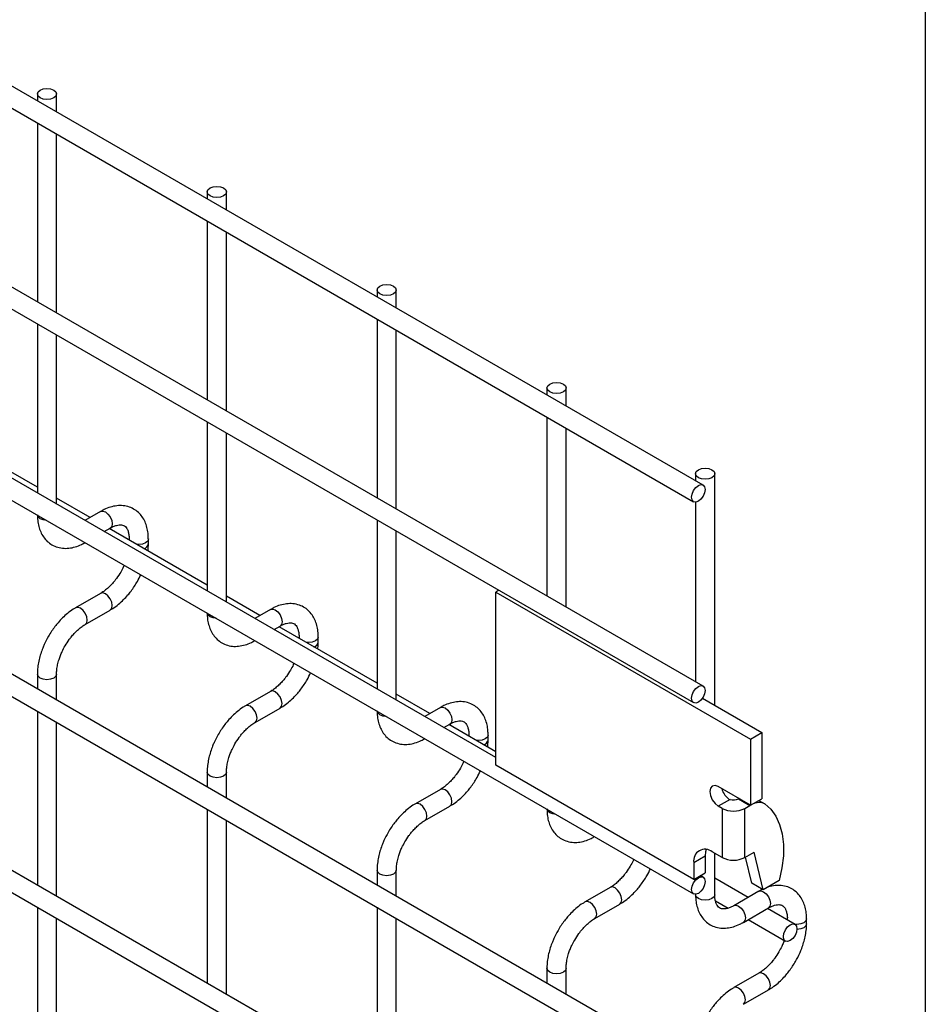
# Model space of a CAD drawing. Header units: inches. Extents: x 0.2 to 10.8, y 0.2 to 8.2.
# Tile 10 of 11: x 9.808 to 10.75, y 6.104 to 7.129. Entities that reach past the tile are written whole.
import ezdxf

# ---------------------------------------------------------------- set-up
doc = ezdxf.new("R2010")
doc.units = ezdxf.units.IN
doc.header["$MEASUREMENT"] = 0
doc.layers.add('TEXT', color=140, linetype='Continuous', lineweight=25)

msp = doc.modelspace()

# ---------------------------------------------------------------- linework, layer by layer
for p, q in [((10.5188, 6.6449), (8.0519, 8.0691)), ((8.0419, 8.0517), (10.5088, 6.6276)), ((10.5188, 6.4357), (8.0519, 7.8598)), ((8.0419, 7.8425), (10.5088, 6.4184)), ((8.0419, 7.6435), (10.5088, 6.2194)), ((10.303, 6.3613), (8.255, 7.5436)), ((10.5188, 6.0325), (8.0519, 7.4567)), ((8.0419, 7.4393), (10.5088, 6.0152)), ((10.5188, 5.8284), (8.0519, 7.2525)), ((8.0419, 7.2352), (10.5088, 5.8111)), ((9.8259, 7.0521), (9.8259, 7.045)), ((9.8459, 7.0334), (9.8459, 7.0521)), ((9.8259, 7.0219), (9.8259, 6.8357)), ((9.8459, 6.8242), (9.8459, 7.0103)), ((10.0026, 6.9501), (10.0026, 6.9429)), ((10.0226, 6.9314), (10.0226, 6.9501)), ((10.0026, 6.9198), (10.0026, 6.7337)), ((10.0226, 6.7221), (10.0226, 6.9083)), ((10.1794, 6.848), (10.1794, 6.8409)), ((10.1994, 6.8293), (10.1994, 6.848)), ((10.1794, 6.8178), (10.1794, 6.6316)), ((9.8259, 6.8126), (9.8259, 6.6367)), ((9.8459, 6.6252), (9.8459, 6.8011)), ((10.1994, 6.6201), (10.1994, 6.8062)), ((10.3562, 6.746), (10.3562, 6.7388)), ((10.3762, 6.7273), (10.3762, 6.746)), ((10.3562, 6.7157), (10.3562, 6.5296)), ((10.0026, 6.7106), (10.0026, 6.5346)), ((10.3762, 6.518), (10.3762, 6.7042)), ((9.8259, 6.6427), (9.7239, 6.7016)), ((10.0226, 6.5231), (10.0226, 6.699)), ((10.5109, 6.6567), (10.5109, 6.6495)), ((10.5309, 6.4157), (10.5309, 6.6567)), ((9.8807, 6.6111), (9.8459, 6.6312)), ((10.5109, 6.6272), (10.5109, 6.4403)), ((9.8917, 6.6175), (9.8754, 6.6081)), ((10.1794, 6.6085), (10.1794, 6.4326)), ((9.8954, 6.5965), (9.9017, 6.6002)), ((10.0026, 6.5407), (9.9007, 6.5996)), ((10.1994, 6.4211), (10.1994, 6.597)), ((9.9214, 6.5888), (9.9214, 6.5876)), ((9.9217, 6.5874), (9.9214, 6.5888)), ((9.9414, 6.5836), (9.9414, 6.5888)), ((9.8917, 6.5322), (9.8657, 6.5172)), ((10.3062, 6.5354), (10.303, 6.5335)), ((10.303, 6.5335), (10.5682, 6.3805)), ((10.303, 6.3534), (10.303, 6.5335)), ((10.0574, 6.509), (10.0226, 6.5291)), ((9.8757, 6.4998), (9.9017, 6.5148)), ((10.0685, 6.5154), (10.0522, 6.506)), ((10.0722, 6.4945), (10.0785, 6.4981)), ((10.1794, 6.4386), (10.0774, 6.4975)), ((10.0982, 6.4867), (10.0982, 6.4855)), ((10.0985, 6.4853), (10.0982, 6.4867)), ((10.1182, 6.4815), (10.1182, 6.4867)), ((9.8259, 6.4481), (9.8259, 6.4326)), ((9.8459, 6.421), (9.8459, 6.4481)), ((10.0685, 6.4301), (10.0425, 6.4151)), ((10.2342, 6.407), (10.1994, 6.4271)), ((10.5181, 6.423), (10.58, 6.3873)), ((9.8259, 6.4095), (9.8259, 6.2284)), ((10.0525, 6.3978), (10.0785, 6.4128)), ((10.2453, 6.4134), (10.229, 6.404)), ((9.8459, 6.2169), (9.8459, 6.3979)), ((10.249, 6.3924), (10.2553, 6.3961)), ((10.303, 6.3673), (10.2542, 6.3955)), ((10.5682, 6.3805), (10.58, 6.3873)), ((10.58, 6.3873), (10.58, 6.3184)), ((10.275, 6.3847), (10.275, 6.3835)), ((10.2753, 6.3833), (10.275, 6.3847)), ((10.295, 6.3795), (10.295, 6.3847)), ((10.5682, 6.3805), (10.5682, 6.3116)), ((10.0026, 6.3461), (10.0026, 6.3305)), ((10.0226, 6.319), (10.0226, 6.3461)), ((10.509, 6.2344), (10.303, 6.3534)), ((10.2453, 6.3281), (10.2193, 6.3131)), ((10.5682, 6.3116), (10.5346, 6.331)), ((10.5468, 6.3176), (10.5346, 6.3105)), ((10.5562, 6.3185), (10.5557, 6.3183)), ((10.5557, 6.3183), (10.5675, 6.3114)), ((10.5682, 6.3116), (10.58, 6.3184)), ((10.5769, 6.3166), (10.5829, 6.3131)), ((10.0026, 6.3074), (10.0026, 6.1264)), ((10.2293, 6.2957), (10.2553, 6.3107)), ((10.5385, 6.3083), (10.5346, 6.3105)), ((10.5385, 6.3083), (10.5385, 6.2573)), ((10.5622, 6.3083), (10.5675, 6.3114)), ((10.5622, 6.2573), (10.5622, 6.3083)), ((10.5675, 6.3114), (10.568, 6.3117)), ((10.0226, 6.1148), (10.0226, 6.2959)), ((10.5385, 6.2573), (10.5283, 6.2631)), ((10.509, 6.252), (10.5209, 6.2588)), ((10.5209, 6.2588), (10.5209, 6.2413)), ((10.5309, 6.2185), (10.5309, 6.2616)), ((10.5622, 6.2573), (10.572, 6.2629)), ((10.5694, 6.2304), (10.563, 6.2577)), ((10.5812, 6.2236), (10.572, 6.2629)), ((10.1794, 6.244), (10.1794, 6.2285)), ((10.1994, 6.2169), (10.1994, 6.244)), ((10.509, 6.252), (10.509, 6.2344)), ((10.509, 6.2344), (10.5209, 6.2413)), ((10.5188, 6.2367), (10.5159, 6.2384)), ((10.5657, 6.2157), (10.5309, 6.2357)), ((10.598, 6.2333), (10.5812, 6.2236)), ((10.4221, 6.226), (10.3961, 6.211)), ((10.5767, 6.222), (10.5507, 6.207)), ((10.5812, 6.2236), (10.5694, 6.2304)), ((10.5109, 6.2189), (10.5109, 6.2185)), ((10.5316, 6.2122), (10.545, 6.2045)), ((9.8259, 6.2053), (9.8259, 6.0243)), ((10.1794, 6.2054), (10.1794, 6.0243)), ((10.4061, 6.1937), (10.4321, 6.2087)), ((10.5607, 6.1897), (10.5867, 6.2047)), ((10.6144, 6.1875), (10.5857, 6.2041)), ((9.8459, 6.0127), (9.8459, 6.1938)), ((10.1994, 6.0128), (10.1994, 6.1938)), ((10.5657, 6.1926), (10.6044, 6.1702)), ((10.6064, 6.1933), (10.6064, 6.1921)), ((10.6067, 6.1919), (10.6064, 6.1933)), ((10.6264, 6.1881), (10.6264, 6.1933)), ((10.3562, 6.142), (10.3562, 6.1264)), ((10.3762, 6.1149), (10.3762, 6.142)), ((10.5767, 6.1367), (10.5507, 6.1217)), ((10.5607, 6.1044), (10.5867, 6.1194))]:
    msp.add_line(p, q)
at = {"flags": 128}
for points in [[(9.8429, 7.0562), (9.8451, 7.0544), (9.8459, 7.0521), (9.8451, 7.0499), (9.8429, 7.0481), (9.8397, 7.0468), (9.8359, 7.0464), (9.832, 7.0468), (9.8288, 7.0481), (9.8266, 7.0499), (9.8259, 7.0521), (9.8266, 7.0544), (9.8288, 7.0562), (9.832, 7.0575), (9.8359, 7.0579), (9.8397, 7.0575), (9.8429, 7.0562)], [(10.0197, 6.9542), (10.0219, 6.9523), (10.0226, 6.9501), (10.0219, 6.9479), (10.0197, 6.946), (10.0165, 6.9448), (10.0126, 6.9443), (10.0088, 6.9448), (10.0056, 6.946), (10.0034, 6.9479), (10.0026, 6.9501), (10.0034, 6.9523), (10.0056, 6.9542), (10.0088, 6.9554), (10.0126, 6.9559), (10.0165, 6.9554), (10.0197, 6.9542)], [(10.1965, 6.8521), (10.1987, 6.8502), (10.1994, 6.848), (10.1987, 6.8458), (10.1965, 6.844), (10.1933, 6.8427), (10.1894, 6.8423), (10.1856, 6.8427), (10.1824, 6.844), (10.1802, 6.8458), (10.1794, 6.848), (10.1802, 6.8502), (10.1824, 6.8521), (10.1856, 6.8534), (10.1894, 6.8538), (10.1933, 6.8534), (10.1965, 6.8521)], [(10.3733, 6.7501), (10.3754, 6.7482), (10.3762, 6.746), (10.3754, 6.7438), (10.3733, 6.7419), (10.37, 6.7407), (10.3662, 6.7402), (10.3624, 6.7407), (10.3591, 6.7419), (10.357, 6.7438), (10.3562, 6.746), (10.357, 6.7482), (10.3591, 6.7501), (10.3624, 6.7513), (10.3662, 6.7518), (10.37, 6.7513), (10.3733, 6.7501)], [(10.528, 6.6608), (10.5301, 6.6589), (10.5309, 6.6567), (10.5301, 6.6545), (10.528, 6.6526), (10.5247, 6.6514), (10.5209, 6.6509), (10.5171, 6.6514), (10.5138, 6.6526), (10.5116, 6.6545), (10.5109, 6.6567), (10.5116, 6.6589), (10.5138, 6.6608), (10.5171, 6.662), (10.5209, 6.6625), (10.5247, 6.662), (10.528, 6.6608)], [(10.5209, 6.6404), (10.5203, 6.6369), (10.5188, 6.6334), (10.5165, 6.6303), (10.5138, 6.6281), (10.5111, 6.6272), (10.5088, 6.6276), (10.5073, 6.6294), (10.5067, 6.6322), (10.5073, 6.6356), (10.5088, 6.6392), (10.5111, 6.6423), (10.5138, 6.6444), (10.5165, 6.6454), (10.5188, 6.6449), (10.5203, 6.6432), (10.5209, 6.6404)], [(9.8288, 6.6099), (9.8266, 6.6118), (9.8259, 6.6136)], [(9.8917, 6.6175), (9.894, 6.6179), (9.8967, 6.617)], [(9.8967, 6.617), (9.8994, 6.6148), (9.9017, 6.6117), (9.9033, 6.6082), (9.9038, 6.6047), (9.9033, 6.6019), (9.9017, 6.6002), (9.9017, 6.6002)], [(9.8352, 6.6082), (9.832, 6.6086), (9.8288, 6.6099)], [(9.9414, 6.5888), (9.9407, 6.5866), (9.9385, 6.5847), (9.9352, 6.5835), (9.9314, 6.583), (9.929, 6.5832)], [(9.9018, 6.5149), (9.9033, 6.5166), (9.9038, 6.5194), (9.9033, 6.5229), (9.9017, 6.5264), (9.8994, 6.5295), (9.8967, 6.5317), (9.894, 6.5326), (9.8917, 6.5322)], [(9.8707, 6.5167), (9.868, 6.5176), (9.8657, 6.5172), (9.8657, 6.5171)], [(9.8757, 6.4998), (9.8757, 6.4998), (9.8773, 6.5016), (9.8778, 6.5044), (9.8773, 6.5079), (9.8757, 6.5114), (9.8734, 6.5145), (9.8707, 6.5167)], [(10.0056, 6.5078), (10.0034, 6.5097), (10.0027, 6.5115)], [(10.0685, 6.5154), (10.0708, 6.5159), (10.0735, 6.5149)], [(10.0735, 6.5149), (10.0762, 6.5128), (10.0785, 6.5097), (10.08, 6.5061), (10.0806, 6.5027), (10.08, 6.4999), (10.0785, 6.4981), (10.0785, 6.4981)], [(10.012, 6.5062), (10.0088, 6.5066), (10.0056, 6.5078)], [(10.1182, 6.4867), (10.1174, 6.4845), (10.1153, 6.4827), (10.112, 6.4814), (10.1082, 6.481), (10.1058, 6.4811)], [(9.8459, 6.4481), (9.8459, 6.4481), (9.8451, 6.4459), (9.8429, 6.444), (9.8397, 6.4428), (9.8359, 6.4423), (9.832, 6.4428), (9.8288, 6.444), (9.8266, 6.4459), (9.8259, 6.4481), (9.8259, 6.4481)], [(10.0785, 6.4128), (10.08, 6.4146), (10.0806, 6.4174), (10.08, 6.4208), (10.0785, 6.4243), (10.0762, 6.4274), (10.0735, 6.4296), (10.0708, 6.4306), (10.0685, 6.4301)], [(10.5209, 6.4311), (10.5203, 6.4277), (10.5188, 6.4242), (10.5165, 6.4211), (10.5138, 6.4189), (10.5111, 6.4179), (10.5088, 6.4184), (10.5073, 6.4201), (10.5067, 6.423), (10.5073, 6.4264), (10.5088, 6.4299), (10.5111, 6.433), (10.5138, 6.4352), (10.5165, 6.4362), (10.5188, 6.4357), (10.5203, 6.4339), (10.5209, 6.4311)], [(10.0475, 6.4146), (10.0448, 6.4156), (10.0425, 6.4151), (10.0425, 6.4151)], [(10.0525, 6.3978), (10.0525, 6.3978), (10.054, 6.3996), (10.0546, 6.4024), (10.054, 6.4058), (10.0525, 6.4093), (10.0502, 6.4124), (10.0475, 6.4146)], [(10.1824, 6.4058), (10.1802, 6.4077), (10.1794, 6.4095)], [(10.2453, 6.4134), (10.2476, 6.4138), (10.2503, 6.4129)], [(10.2503, 6.4129), (10.253, 6.4107), (10.2553, 6.4076), (10.2568, 6.4041), (10.2574, 6.4006), (10.2568, 6.3978), (10.2553, 6.3961), (10.2553, 6.3961)], [(10.1888, 6.4041), (10.1856, 6.4045), (10.1824, 6.4058)], [(10.295, 6.3847), (10.2942, 6.3825), (10.292, 6.3806), (10.2888, 6.3794), (10.285, 6.3789), (10.2825, 6.3791)], [(10.0226, 6.3461), (10.0226, 6.3461), (10.0219, 6.3438), (10.0197, 6.342), (10.0165, 6.3407), (10.0126, 6.3403), (10.0088, 6.3407), (10.0056, 6.342), (10.0034, 6.3438), (10.0026, 6.3461), (10.0026, 6.3461)], [(10.2553, 6.3108), (10.2568, 6.3125), (10.2574, 6.3153), (10.2568, 6.3188), (10.2553, 6.3223), (10.253, 6.3254), (10.2503, 6.3276), (10.2476, 6.3285), (10.2453, 6.3281)], [(10.5346, 6.331), (10.5312, 6.3321), (10.5283, 6.3316), (10.5264, 6.3294), (10.5257, 6.3258), (10.5264, 6.3216), (10.5283, 6.3171), (10.5312, 6.3133), (10.5346, 6.3105)], [(10.2243, 6.3126), (10.2216, 6.3135), (10.2193, 6.3131), (10.2193, 6.313)], [(10.2293, 6.2957), (10.2293, 6.2957), (10.2308, 6.2975), (10.2314, 6.3003), (10.2308, 6.3038), (10.2293, 6.3073), (10.227, 6.3104), (10.2243, 6.3126)], [(10.3591, 6.3037), (10.357, 6.3056), (10.3562, 6.3074)], [(10.5829, 6.3131), (10.5892, 6.3074), (10.5944, 6.3002), (10.5984, 6.2916), (10.601, 6.2817), (10.6023, 6.2707), (10.6023, 6.2588), (10.6008, 6.2463), (10.598, 6.2333)], [(10.3656, 6.3021), (10.3624, 6.3025), (10.3591, 6.3037)], [(10.522, 6.2655), (10.5213, 6.263), (10.5209, 6.2588)], [(10.1994, 6.244), (10.1994, 6.244), (10.1987, 6.2418), (10.1965, 6.2399), (10.1933, 6.2387), (10.1894, 6.2382), (10.1856, 6.2387), (10.1824, 6.2399), (10.1802, 6.2418), (10.1794, 6.244), (10.1794, 6.244)], [(10.5209, 6.2321), (10.5203, 6.2287), (10.5188, 6.2251), (10.5165, 6.222), (10.5138, 6.2198), (10.5111, 6.2189), (10.5088, 6.2194), (10.5073, 6.2211), (10.5067, 6.2239), (10.5073, 6.2274), (10.5088, 6.2309), (10.5111, 6.234), (10.5138, 6.2362), (10.5165, 6.2371), (10.5188, 6.2367), (10.5203, 6.2349), (10.5209, 6.2321)], [(10.4321, 6.2087), (10.4336, 6.2105), (10.4341, 6.2133), (10.4336, 6.2167), (10.4321, 6.2202), (10.4298, 6.2233), (10.4271, 6.2255), (10.4244, 6.2265), (10.4221, 6.226)], [(10.5767, 6.222), (10.579, 6.2225), (10.5817, 6.2215)], [(10.5138, 6.2144), (10.5116, 6.2163), (10.5109, 6.2185)], [(10.5309, 6.2185), (10.5301, 6.2163), (10.528, 6.2144), (10.5247, 6.2132), (10.5209, 6.2127), (10.5171, 6.2132), (10.5138, 6.2144)], [(10.5817, 6.2215), (10.5844, 6.2194), (10.5867, 6.2163), (10.5883, 6.2127), (10.5888, 6.2093), (10.5883, 6.2065), (10.5867, 6.2047), (10.5867, 6.2047)], [(10.4011, 6.2105), (10.3984, 6.2115), (10.3961, 6.211), (10.396, 6.211)], [(10.4061, 6.1937), (10.4061, 6.1937), (10.4076, 6.1955), (10.4081, 6.1983), (10.4076, 6.2017), (10.4061, 6.2052), (10.4038, 6.2083), (10.4011, 6.2105)], [(10.5508, 6.2071), (10.553, 6.2075), (10.5557, 6.2065), (10.5585, 6.2044), (10.5607, 6.2013), (10.5623, 6.1977), (10.5628, 6.1943), (10.5623, 6.1915), (10.5608, 6.1897)], [(10.6264, 6.1933), (10.6257, 6.1911), (10.6235, 6.1893), (10.6203, 6.188), (10.6164, 6.1876), (10.614, 6.1878)], [(10.6164, 6.183), (10.6159, 6.1795), (10.6144, 6.176), (10.6121, 6.1729), (10.6094, 6.1707), (10.6067, 6.1698), (10.6044, 6.1702), (10.6028, 6.172), (10.6023, 6.1748), (10.6028, 6.1782), (10.6044, 6.1818), (10.6067, 6.1849), (10.6094, 6.187), (10.6121, 6.188), (10.6144, 6.1875), (10.6159, 6.1858), (10.6164, 6.183)], [(10.6264, 6.1881), (10.6257, 6.1859), (10.6235, 6.1841), (10.6203, 6.1828), (10.6164, 6.1824), (10.6164, 6.1824)], [(10.3762, 6.142), (10.3762, 6.142), (10.3754, 6.1397), (10.3733, 6.1379), (10.37, 6.1366), (10.3662, 6.1362), (10.3624, 6.1366), (10.3591, 6.1379), (10.357, 6.1397), (10.3562, 6.142), (10.3562, 6.142)], [(10.5868, 6.1194), (10.5883, 6.1212), (10.5888, 6.124), (10.5883, 6.1274), (10.5867, 6.1309), (10.5844, 6.134), (10.5817, 6.1362), (10.579, 6.1372), (10.5768, 6.1367)], [(10.5557, 6.1212), (10.553, 6.1222), (10.5507, 6.1217), (10.5507, 6.1217)], [(10.5607, 6.1044), (10.5607, 6.1044), (10.5623, 6.1062), (10.5628, 6.109), (10.5623, 6.1124), (10.5607, 6.1159), (10.5585, 6.119), (10.5557, 6.1212)]]:
    msp.add_lwpolyline(points, dxfattribs=at)
for centre, radius, start, end in [((9.9353, 6.5848), 0.00625, 283.6149, 348.7314), ((10.1121, 6.4827), 0.00625, 283.6149, 348.7314), ((10.2888, 6.3807), 0.00625, 283.6149, 348.7314), ((10.558, 6.3343), 0.0206, 195.1545, 228.6396), ((10.5503, 6.3305), 0.0134, 254.8933, 293.7637), ((10.5769, 6.3002), 0.0142, 65.0242, 117.6649), ((10.5503, 6.3312), 0.0257, 242.6097, 297.3903), ((10.5208, 6.2539), 0.0119, 50.7967, 189.214), ((10.5503, 6.2801), 0.0257, 242.6097, 297.3903)]:
    msp.add_arc(centre, radius, start, end)
for points, knots in [([(9.9413, 6.5888), (9.9413, 6.5902), (9.9413, 6.5939), (9.9404, 6.5995), (9.9387, 6.6054), (9.9359, 6.6108), (9.9322, 6.6155), (9.9275, 6.6194), (9.9217, 6.6223), (9.9153, 6.6237), (9.9085, 6.6236), (9.9019, 6.6221), (9.8963, 6.62), (9.8929, 6.6181), (9.8917, 6.6174)], [0, 0, 0, 0, 0.055891, 0.138867, 0.222826, 0.307399, 0.392678, 0.479776, 0.571102, 0.670205, 0.761479, 0.854858, 0.948417, 1, 1, 1, 1]), ([(9.826, 6.614), (9.826, 6.6125), (9.826, 6.6089), (9.8269, 6.6033), (9.8286, 6.5974), (9.8313, 6.592), (9.835, 6.5872), (9.8397, 6.5833), (9.8455, 6.5804), (9.8519, 6.579), (9.8587, 6.579), (9.8653, 6.5804), (9.871, 6.5825), (9.8745, 6.5845), (9.8757, 6.5853)], [0, 0, 0, 0, 0.054697, 0.137511, 0.221311, 0.305727, 0.390838, 0.477724, 0.568752, 0.667443, 0.758472, 0.851633, 0.945048, 1, 1, 1, 1]), ([(9.9017, 6.6001), (9.9028, 6.6007), (9.9051, 6.602), (9.9083, 6.6031), (9.9112, 6.6036), (9.9137, 6.6035), (9.9158, 6.603), (9.9174, 6.6019), (9.919, 6.6), (9.9203, 6.5972), (9.9211, 6.5935), (9.9215, 6.5906), (9.9214, 6.5889), (9.9214, 6.5888)], [0, 0, 0, 0, 0.076686, 0.165037, 0.254932, 0.348995, 0.454249, 0.590794, 0.696654, 0.797635, 0.896956, 0.995312, 1, 1, 1, 1]), ([(9.9409, 6.5763), (9.9411, 6.5781), (9.9415, 6.5805), (9.9414, 6.5829), (9.9413, 6.5836)], [0, 0, 0, 0, 0.714053, 1, 1, 1, 1]), ([(9.9162, 6.5615), (9.9159, 6.561), (9.9149, 6.5586), (9.9136, 6.5562), (9.9126, 6.5544)], [0, 0, 0, 0, 0.2080389, 1, 1, 1, 1]), ([(9.9126, 6.5544), (9.9112, 6.5522), (9.9093, 6.549), (9.906, 6.5448), (9.9031, 6.5414), (9.8996, 6.5379), (9.8959, 6.5349), (9.8932, 6.533), (9.8919, 6.5323), (9.8917, 6.5322)], [0, 0, 0, 0, 0.233946, 0.329093, 0.484887, 0.643376, 0.809607, 0.978684, 1, 1, 1, 1]), ([(9.9017, 6.515), (9.9026, 6.5155), (9.9056, 6.5171), (9.9103, 6.5207), (9.9155, 6.5254), (9.9198, 6.5301), (9.9236, 6.5347), (9.9269, 6.5394), (9.9304, 6.545), (9.9324, 6.5491), (9.9335, 6.5515)], [0, 0, 0, 0, 0.071982, 0.230009, 0.376763, 0.510502, 0.614264, 0.732866, 0.84542, 1, 1, 1, 1]), ([(10.1181, 6.4867), (10.1181, 6.4882), (10.1181, 6.4919), (10.1172, 6.4974), (10.1154, 6.5033), (10.1127, 6.5087), (10.109, 6.5135), (10.1043, 6.5174), (10.0985, 6.5202), (10.092, 6.5216), (10.0853, 6.5215), (10.0787, 6.5201), (10.073, 6.518), (10.0697, 6.516), (10.0685, 6.5153)], [0, 0, 0, 0, 0.055891, 0.138867, 0.222826, 0.307399, 0.392678, 0.479776, 0.571102, 0.670205, 0.761479, 0.854858, 0.948417, 1, 1, 1, 1]), ([(9.8658, 6.517), (9.8649, 6.5166), (9.862, 6.515), (9.8574, 6.5115), (9.8521, 6.5068), (9.8477, 6.5021), (9.844, 6.4974), (9.8406, 6.4927), (9.8385, 6.4892), (9.8374, 6.4875)], [0, 0, 0, 0, 0.0778655, 0.2648252, 0.4390147, 0.5990005, 0.7209984, 0.8593082, 1, 1, 1, 1]), ([(10.0027, 6.5119), (10.0027, 6.5105), (10.0027, 6.5068), (10.0036, 6.5013), (10.0054, 6.4954), (10.0081, 6.49), (10.0118, 6.4852), (10.0165, 6.4812), (10.0223, 6.4784), (10.0287, 6.4769), (10.0354, 6.477), (10.0421, 6.4784), (10.0478, 6.4805), (10.0512, 6.4825), (10.0525, 6.4832)], [0, 0, 0, 0, 0.054697, 0.137511, 0.221311, 0.305727, 0.390838, 0.477724, 0.568752, 0.667443, 0.758472, 0.851633, 0.945048, 1, 1, 1, 1]), ([(9.8547, 6.4775), (9.8561, 6.4797), (9.8581, 6.4829), (9.8613, 6.4871), (9.8642, 6.4905), (9.8678, 6.494), (9.8715, 6.4971), (9.8742, 6.499), (9.8756, 6.4997), (9.8757, 6.4998)], [0, 0, 0, 0, 0.2333375, 0.3282376, 0.4836415, 0.6417552, 0.8076147, 0.9763389, 1, 1, 1, 1]), ([(10.0785, 6.4981), (10.0796, 6.4987), (10.0819, 6.4999), (10.0851, 6.501), (10.088, 6.5016), (10.0905, 6.5015), (10.0926, 6.5009), (10.0942, 6.4999), (10.0958, 6.4979), (10.0971, 6.4952), (10.0979, 6.4915), (10.0983, 6.4886), (10.0982, 6.4868), (10.0982, 6.4867)], [0, 0, 0, 0, 0.076686, 0.165037, 0.254932, 0.348995, 0.454249, 0.590794, 0.696654, 0.797635, 0.896956, 0.995312, 1, 1, 1, 1]), ([(9.8374, 6.4875), (9.8359, 6.4846), (9.8337, 6.4806), (9.8312, 6.4745), (9.8293, 6.4693), (9.8276, 6.4631), (9.8264, 6.4567), (9.8258, 6.4516), (9.8259, 6.4488), (9.826, 6.4481)], [0, 0, 0, 0, 0.221268, 0.311483, 0.460164, 0.612945, 0.775445, 0.943585, 1, 1, 1, 1]), ([(10.1177, 6.4743), (10.1179, 6.476), (10.1182, 6.4785), (10.1181, 6.4808), (10.1181, 6.4815)], [0, 0, 0, 0, 0.714053, 1, 1, 1, 1]), ([(9.8459, 6.4481), (9.8459, 6.4496), (9.846, 6.4527), (9.8469, 6.4579), (9.8482, 6.4629), (9.8499, 6.4675), (9.8519, 6.4723), (9.8537, 6.4756), (9.8547, 6.4775)], [0, 0, 0, 0, 0.171377, 0.354378, 0.535542, 0.668658, 0.807018, 1, 1, 1, 1]), ([(10.0929, 6.4594), (10.0927, 6.4589), (10.0917, 6.4565), (10.0904, 6.4542), (10.0894, 6.4524)], [0, 0, 0, 0, 0.208039, 1, 1, 1, 1]), ([(10.0894, 6.4524), (10.088, 6.4501), (10.086, 6.447), (10.0828, 6.4427), (10.0799, 6.4394), (10.0764, 6.4359), (10.0727, 6.4328), (10.07, 6.4309), (10.0687, 6.4302), (10.0685, 6.4302)], [0, 0, 0, 0, 0.233946, 0.329093, 0.484887, 0.643376, 0.809607, 0.978684, 1, 1, 1, 1]), ([(10.0785, 6.4129), (10.0794, 6.4134), (10.0824, 6.415), (10.087, 6.4186), (10.0923, 6.4233), (10.0966, 6.428), (10.1004, 6.4327), (10.1036, 6.4373), (10.1072, 6.4429), (10.1092, 6.447), (10.1103, 6.4494)], [0, 0, 0, 0, 0.071982, 0.230009, 0.376763, 0.510502, 0.614264, 0.732866, 0.84542, 1, 1, 1, 1]), ([(10.2949, 6.3847), (10.2949, 6.3861), (10.2949, 6.3898), (10.294, 6.3954), (10.2922, 6.4013), (10.2895, 6.4067), (10.2858, 6.4114), (10.2811, 6.4153), (10.2753, 6.4182), (10.2688, 6.4196), (10.2621, 6.4195), (10.2555, 6.418), (10.2498, 6.4159), (10.2465, 6.414), (10.2453, 6.4133)], [0, 0, 0, 0, 0.055891, 0.138867, 0.222826, 0.307399, 0.392678, 0.479776, 0.571102, 0.670205, 0.761479, 0.854858, 0.948417, 1, 1, 1, 1]), ([(10.0425, 6.415), (10.0417, 6.4145), (10.0388, 6.413), (10.0342, 6.4094), (10.0289, 6.4047), (10.0245, 6.4), (10.0207, 6.3954), (10.0173, 6.3906), (10.0153, 6.3872), (10.0142, 6.3854)], [0, 0, 0, 0, 0.0778655, 0.2648252, 0.4390147, 0.5990005, 0.7209984, 0.8593082, 1, 1, 1, 1]), ([(10.1795, 6.4099), (10.1795, 6.4084), (10.1795, 6.4048), (10.1804, 6.3992), (10.1822, 6.3933), (10.1849, 6.3879), (10.1886, 6.3831), (10.1933, 6.3792), (10.199, 6.3763), (10.2055, 6.3749), (10.2122, 6.3749), (10.2188, 6.3763), (10.2246, 6.3784), (10.228, 6.3804), (10.2293, 6.3812)], [0, 0, 0, 0, 0.0546972, 0.1375114, 0.2213111, 0.3057267, 0.3908379, 0.4777237, 0.5687525, 0.6674428, 0.7584725, 0.8516333, 0.9450485, 1, 1, 1, 1]), ([(10.0315, 6.3754), (10.0329, 6.3777), (10.0349, 6.3808), (10.0381, 6.3851), (10.041, 6.3884), (10.0446, 6.392), (10.0482, 6.395), (10.051, 6.397), (10.0523, 6.3977), (10.0525, 6.3977)], [0, 0, 0, 0, 0.2333375, 0.3282376, 0.4836415, 0.6417552, 0.8076147, 0.9763389, 1, 1, 1, 1]), ([(10.2553, 6.396), (10.2563, 6.3966), (10.2586, 6.3979), (10.2618, 6.399), (10.2648, 6.3995), (10.2673, 6.3994), (10.2694, 6.3989), (10.271, 6.3978), (10.2725, 6.3959), (10.2738, 6.3931), (10.2747, 6.3894), (10.2751, 6.3865), (10.275, 6.3848), (10.275, 6.3847)], [0, 0, 0, 0, 0.076686, 0.165037, 0.254932, 0.348995, 0.454249, 0.590794, 0.696654, 0.797635, 0.896956, 0.995312, 1, 1, 1, 1]), ([(10.0142, 6.3854), (10.0127, 6.3826), (10.0105, 6.3786), (10.0079, 6.3725), (10.0061, 6.3673), (10.0043, 6.361), (10.0032, 6.3546), (10.0026, 6.3496), (10.0027, 6.3468), (10.0027, 6.3461)], [0, 0, 0, 0, 0.221268, 0.311483, 0.460164, 0.612945, 0.775445, 0.943585, 1, 1, 1, 1]), ([(10.2945, 6.3722), (10.2947, 6.374), (10.295, 6.3764), (10.2949, 6.3788), (10.2949, 6.3795)], [0, 0, 0, 0, 0.714053, 1, 1, 1, 1]), ([(10.0227, 6.3461), (10.0227, 6.3476), (10.0228, 6.3506), (10.0237, 6.3558), (10.025, 6.3608), (10.0267, 6.3655), (10.0287, 6.3702), (10.0305, 6.3735), (10.0315, 6.3754)], [0, 0, 0, 0, 0.171377, 0.354378, 0.535542, 0.668658, 0.807018, 1, 1, 1, 1]), ([(10.2697, 6.3574), (10.2695, 6.3569), (10.2685, 6.3545), (10.2672, 6.3521), (10.2662, 6.3503)], [0, 0, 0, 0, 0.208039, 1, 1, 1, 1]), ([(10.2662, 6.3503), (10.2648, 6.3481), (10.2628, 6.3449), (10.2596, 6.3407), (10.2567, 6.3373), (10.2532, 6.3338), (10.2495, 6.3308), (10.2468, 6.3289), (10.2454, 6.3282), (10.2453, 6.3281)], [0, 0, 0, 0, 0.233946, 0.329093, 0.484887, 0.643376, 0.809607, 0.978684, 1, 1, 1, 1]), ([(10.2553, 6.3109), (10.2562, 6.3114), (10.2592, 6.313), (10.2638, 6.3166), (10.269, 6.3213), (10.2734, 6.3259), (10.2771, 6.3306), (10.2804, 6.3353), (10.2839, 6.3409), (10.2859, 6.345), (10.2871, 6.3474)], [0, 0, 0, 0, 0.0719822, 0.230009, 0.3767627, 0.5105025, 0.614264, 0.732866, 0.8454197, 1, 1, 1, 1]), ([(10.2193, 6.3129), (10.2185, 6.3125), (10.2156, 6.3109), (10.2109, 6.3074), (10.2057, 6.3027), (10.2013, 6.298), (10.1975, 6.2933), (10.1941, 6.2886), (10.192, 6.2851), (10.191, 6.2834)], [0, 0, 0, 0, 0.077866, 0.264825, 0.439015, 0.599, 0.720998, 0.859308, 1, 1, 1, 1]), ([(10.3563, 6.3078), (10.3563, 6.3064), (10.3563, 6.3027), (10.3572, 6.2972), (10.3589, 6.2913), (10.3616, 6.2859), (10.3653, 6.2811), (10.37, 6.2771), (10.3758, 6.2743), (10.3823, 6.2728), (10.389, 6.2729), (10.3956, 6.2743), (10.4014, 6.2764), (10.4048, 6.2784), (10.4061, 6.2791)], [0, 0, 0, 0, 0.054697, 0.137511, 0.221311, 0.305727, 0.390838, 0.477724, 0.568752, 0.667443, 0.758472, 0.851633, 0.945048, 1, 1, 1, 1]), ([(10.2083, 6.2734), (10.2097, 6.2756), (10.2116, 6.2788), (10.2149, 6.283), (10.2178, 6.2864), (10.2213, 6.2899), (10.225, 6.293), (10.2277, 6.2949), (10.2291, 6.2956), (10.2293, 6.2957)], [0, 0, 0, 0, 0.2333375, 0.3282376, 0.4836415, 0.6417552, 0.8076147, 0.9763389, 1, 1, 1, 1]), ([(10.191, 6.2834), (10.1894, 6.2805), (10.1873, 6.2765), (10.1847, 6.2704), (10.1828, 6.2652), (10.1811, 6.259), (10.18, 6.2526), (10.1794, 6.2475), (10.1795, 6.2447), (10.1795, 6.244)], [0, 0, 0, 0, 0.221268, 0.311483, 0.460164, 0.612945, 0.775445, 0.943585, 1, 1, 1, 1]), ([(10.1995, 6.244), (10.1995, 6.2455), (10.1996, 6.2486), (10.2005, 6.2538), (10.2018, 6.2588), (10.2034, 6.2634), (10.2055, 6.2682), (10.2073, 6.2715), (10.2083, 6.2734)], [0, 0, 0, 0, 0.171377, 0.354378, 0.535542, 0.668658, 0.807018, 1, 1, 1, 1]), ([(10.4465, 6.2553), (10.4463, 6.2548), (10.4453, 6.2524), (10.444, 6.2501), (10.4429, 6.2482)], [0, 0, 0, 0, 0.208039, 1, 1, 1, 1]), ([(10.4429, 6.2482), (10.4415, 6.246), (10.4396, 6.2429), (10.4363, 6.2386), (10.4335, 6.2353), (10.4299, 6.2318), (10.4263, 6.2287), (10.4236, 6.2268), (10.4222, 6.2261), (10.4221, 6.226)], [0, 0, 0, 0, 0.233946, 0.329093, 0.484887, 0.643376, 0.809607, 0.978684, 1, 1, 1, 1]), ([(10.432, 6.2088), (10.433, 6.2093), (10.4359, 6.2109), (10.4406, 6.2145), (10.4458, 6.2192), (10.4501, 6.2239), (10.4539, 6.2286), (10.4572, 6.2332), (10.4607, 6.2388), (10.4627, 6.2429), (10.4639, 6.2453)], [0, 0, 0, 0, 0.071982, 0.230009, 0.376763, 0.510502, 0.614264, 0.732866, 0.84542, 1, 1, 1, 1]), ([(10.5805, 6.224), (10.5804, 6.224), (10.5792, 6.2235), (10.5779, 6.2227), (10.5768, 6.2219)], [0, 0, 0, 0, 0.045215, 1, 1, 1, 1]), ([(10.6263, 6.1933), (10.6263, 6.1948), (10.6263, 6.1985), (10.6254, 6.204), (10.6237, 6.2099), (10.6209, 6.2153), (10.6172, 6.2201), (10.6125, 6.224), (10.6067, 6.2268), (10.6003, 6.2282), (10.5936, 6.2281), (10.5885, 6.2272), (10.5857, 6.2261), (10.5851, 6.2258)], [0, 0, 0, 0, 0.063509, 0.157796, 0.2532, 0.3493, 0.446205, 0.545174, 0.648949, 0.761561, 0.865276, 0.971385, 1, 1, 1, 1]), ([(10.511, 6.2186), (10.511, 6.2171), (10.511, 6.2134), (10.5119, 6.2079), (10.5136, 6.202), (10.5163, 6.1966), (10.52, 6.1918), (10.5247, 6.1878), (10.5305, 6.185), (10.5369, 6.1835), (10.5437, 6.1836), (10.5503, 6.185), (10.556, 6.1871), (10.5595, 6.1891), (10.5607, 6.1898)], [0, 0, 0, 0, 0.0546972, 0.1375114, 0.2213111, 0.3057267, 0.3908379, 0.4777237, 0.5687525, 0.6674428, 0.7584725, 0.8516333, 0.9450485, 1, 1, 1, 1]), ([(10.5508, 6.2071), (10.5497, 6.2065), (10.5474, 6.2052), (10.5442, 6.2041), (10.5412, 6.2036), (10.5387, 6.2036), (10.5366, 6.2042), (10.535, 6.2053), (10.5334, 6.2072), (10.5321, 6.2099), (10.5312, 6.2136), (10.5308, 6.2165), (10.5309, 6.2184), (10.5309, 6.2185)], [0, 0, 0, 0, 0.075299, 0.163473, 0.253158, 0.346905, 0.451549, 0.586441, 0.692807, 0.793714, 0.892885, 0.991102, 1, 1, 1, 1]), ([(10.3961, 6.2109), (10.3952, 6.2104), (10.3923, 6.2089), (10.3877, 6.2053), (10.3824, 6.2006), (10.3781, 6.1959), (10.3743, 6.1913), (10.3709, 6.1865), (10.3688, 6.1831), (10.3678, 6.1813)], [0, 0, 0, 0, 0.077866, 0.264825, 0.439015, 0.599, 0.720998, 0.859308, 1, 1, 1, 1]), ([(10.5867, 6.2047), (10.5878, 6.2053), (10.5901, 6.2065), (10.5933, 6.2076), (10.5963, 6.2082), (10.5987, 6.2081), (10.6008, 6.2075), (10.6024, 6.2065), (10.604, 6.2045), (10.6053, 6.2018), (10.6061, 6.1981), (10.6065, 6.1952), (10.6064, 6.1934), (10.6064, 6.1933)], [0, 0, 0, 0, 0.076686, 0.165037, 0.254932, 0.348995, 0.454249, 0.590794, 0.696654, 0.797635, 0.896956, 0.995312, 1, 1, 1, 1]), ([(10.3851, 6.1713), (10.3865, 6.1736), (10.3884, 6.1767), (10.3917, 6.181), (10.3946, 6.1843), (10.3981, 6.1879), (10.4018, 6.1909), (10.4045, 6.1929), (10.4059, 6.1936), (10.4061, 6.1936)], [0, 0, 0, 0, 0.2333375, 0.3282376, 0.4836415, 0.6417552, 0.8076147, 0.9763389, 1, 1, 1, 1]), ([(10.3678, 6.1813), (10.3662, 6.1785), (10.3641, 6.1745), (10.3615, 6.1684), (10.3596, 6.1632), (10.3579, 6.1569), (10.3567, 6.1505), (10.3562, 6.1455), (10.3563, 6.1427), (10.3563, 6.142)], [0, 0, 0, 0, 0.221268, 0.311483, 0.460164, 0.612945, 0.775445, 0.943585, 1, 1, 1, 1]), ([(10.6149, 6.149), (10.6165, 6.1518), (10.6186, 6.1558), (10.6212, 6.1619), (10.623, 6.1671), (10.6248, 6.1733), (10.6259, 6.1797), (10.6265, 6.1847), (10.6264, 6.1874), (10.6263, 6.1881)], [0, 0, 0, 0, 0.221785, 0.312213, 0.461241, 0.614374, 0.777245, 0.94577, 1, 1, 1, 1]), ([(10.3762, 6.142), (10.3763, 6.1435), (10.3763, 6.1465), (10.3772, 6.1517), (10.3786, 6.1567), (10.3802, 6.1613), (10.3822, 6.1661), (10.384, 6.1694), (10.3851, 6.1713)], [0, 0, 0, 0, 0.171377, 0.354378, 0.535542, 0.668658, 0.807018, 1, 1, 1, 1]), ([(10.6031, 6.1709), (10.6029, 6.1702), (10.6021, 6.1681), (10.6004, 6.164), (10.5986, 6.1608), (10.5976, 6.159)], [0, 0, 0, 0, 0.177508, 0.528704, 1, 1, 1, 1]), ([(10.5976, 6.159), (10.5962, 6.1567), (10.5943, 6.1536), (10.591, 6.1493), (10.5882, 6.146), (10.5846, 6.1425), (10.5809, 6.1394), (10.5782, 6.1375), (10.5769, 6.1368), (10.5767, 6.1368)], [0, 0, 0, 0, 0.233946, 0.329093, 0.484887, 0.643376, 0.809607, 0.978684, 1, 1, 1, 1]), ([(10.5867, 6.1195), (10.5876, 6.12), (10.5906, 6.1216), (10.5953, 6.1252), (10.6005, 6.1299), (10.6048, 6.1346), (10.6086, 6.1393), (10.6119, 6.1439), (10.6139, 6.1473), (10.6149, 6.149)], [0, 0, 0, 0, 0.085144, 0.272065, 0.445652, 0.603845, 0.726579, 0.866866, 1, 1, 1, 1]), ([(10.5508, 6.1216), (10.5499, 6.1211), (10.547, 6.1196), (10.5424, 6.116), (10.5371, 6.1113), (10.5327, 6.1066), (10.529, 6.102), (10.5256, 6.0973), (10.5235, 6.0938), (10.5224, 6.092)], [0, 0, 0, 0, 0.077866, 0.264825, 0.439015, 0.599, 0.720998, 0.859308, 1, 1, 1, 1])]:
    msp.add_open_spline(points, degree=3, knots=knots)
msp.add_open_spline([(10.5444, 6.3188), (10.5451, 6.3182), (10.5459, 6.3178), (10.5468, 6.3176)], degree=3)
at = {"layer": 'TEXT'}
msp.add_line((10.75, 8.25), (10.75, 0.25), dxfattribs=at)

doc.saveas('drawing.dxf')
